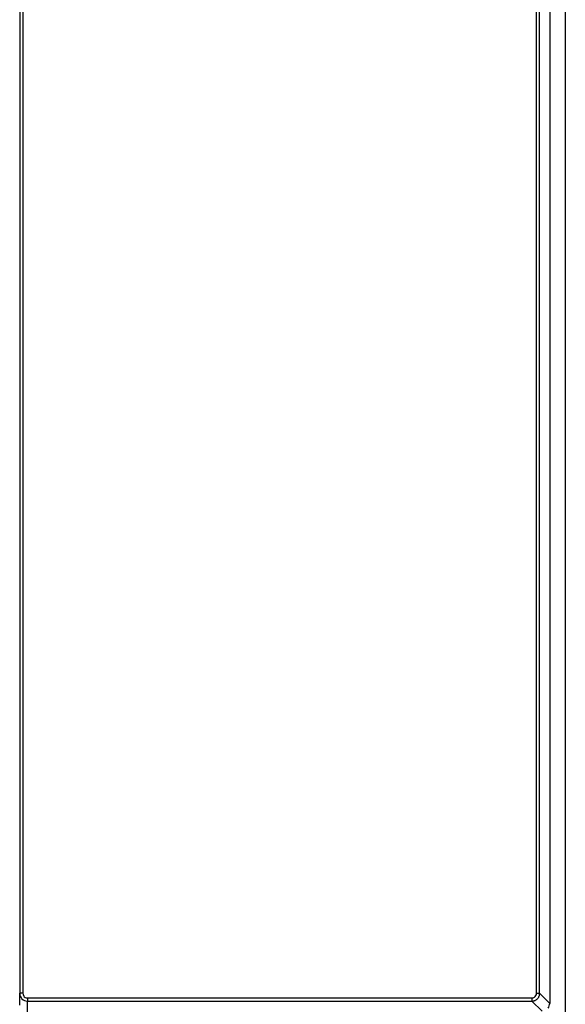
# Model space of a CAD drawing. Header units: inches. Extents: x -22 to 93, y 13 to 209.
# Tile 5 of 10: x -22 to 13, y 52 to 115. Entities that reach past the tile are written whole.
import ezdxf

# ---------------------------------------------------------------- set-up
doc = ezdxf.new("R2010")
doc.units = ezdxf.units.IN
doc.header["$MEASUREMENT"] = 0

# ---------------------------------------------------------------- blocks, each defined once
blk = doc.blocks.new('block 291')
at = {"color": 7, "lineweight": 25}
blk.add_open_spline([(-21.908, 52.347), (-21.908, 52.288), (-21.895, 52.23), (-21.852, 52.17), (-21.83, 52.141), (-21.8, 52.111), (-21.759, 52.087), (-21.718, 52.063), (-21.668, 52.046), (-21.609, 52.046)], degree=3, knots=[0, 0, 0, 0, 1, 1, 1, 2, 2, 2, 3, 3, 3, 3], dxfattribs=at)
blk = doc.blocks.new('block 292')
at = {"color": 7, "lineweight": 25}
blk.add_lwpolyline([(-21.609, 52.046), (-21.609, 51.847)], dxfattribs=at)
blk = doc.blocks.new('block 293')
at = {"color": 7, "lineweight": 25}
blk.add_open_spline([(-22.109, 52.347), (-22.109, 52.216), (-22.055, 52.086), (-21.962, 51.993), (-21.87, 51.901), (-21.739, 51.847), (-21.609, 51.847)], degree=3, knots=[0, 0, 0, 0, 1, 1, 1, 2, 2, 2, 2], dxfattribs=at)
blk = doc.blocks.new('block 294')
at = {"color": 7, "lineweight": 25}
blk.add_lwpolyline([(-21.908, 52.347), (-22.109, 52.347)], dxfattribs=at)
blk = doc.blocks.new('block 295')
at = {"color": 7, "lineweight": 25}
blk.add_open_spline([(10.747, 52.046), (10.806, 52.046), (10.863, 52.06), (10.923, 52.103), (10.953, 52.125), (10.983, 52.155), (11.006, 52.196), (11.03, 52.236), (11.047, 52.287), (11.047, 52.346)], degree=3, knots=[0, 0, 0, 0, 1, 1, 1, 2, 2, 2, 3, 3, 3, 3], dxfattribs=at)
blk = doc.blocks.new('block 296')
at = {"color": 7, "lineweight": 25}
blk.add_lwpolyline([(11.047, 52.346), (11.246, 52.346)], dxfattribs=at)
blk = doc.blocks.new('block 297')
at = {"color": 7, "lineweight": 25}
blk.add_open_spline([(10.747, 51.847), (10.771, 51.848), (10.795, 51.849), (10.818, 51.852), (10.842, 51.855), (10.865, 51.86), (10.888, 51.867), (10.91, 51.874), (10.933, 51.882), (10.954, 51.892), (10.976, 51.902), (10.997, 51.913), (11.017, 51.926), (11.037, 51.939), (11.056, 51.953), (11.074, 51.969), (11.092, 51.984), (11.109, 52.001), (11.124, 52.019), (11.14, 52.037), (11.154, 52.056), (11.167, 52.076), (11.18, 52.096), (11.191, 52.117), (11.201, 52.139), (11.211, 52.16), (11.219, 52.183), (11.226, 52.205), (11.233, 52.228), (11.238, 52.251), (11.241, 52.275), (11.244, 52.299), (11.245, 52.322), (11.246, 52.346)], degree=3, knots=[0, 0, 0, 0, 1, 1, 1, 2, 2, 2, 3, 3, 3, 4, 4, 4, 5, 5, 5, 6, 6, 6, 7, 7, 7, 8, 8, 8, 9, 9, 9, 10, 10, 10, 11, 11, 11, 11], dxfattribs=at)
blk = doc.blocks.new('block 298')
at = {"color": 7, "lineweight": 25}
blk.add_lwpolyline([(10.747, 52.046), (10.747, 51.847)], dxfattribs=at)
blk = doc.blocks.new('block 299')
at = {"color": 7, "lineweight": 25}
blk.add_lwpolyline([(11.047, 52.346), (11.047, 208.571)], dxfattribs=at)
blk = doc.blocks.new('block 300')
at = {"color": 7, "lineweight": 25}
blk.add_lwpolyline([(11.246, 52.346), (11.246, 208.571)], dxfattribs=at)
blk = doc.blocks.new('block 304')
at = {"color": 7, "lineweight": 25}
blk.add_lwpolyline([(-21.908, 192.07), (-21.908, 52.347)], dxfattribs=at)
blk = doc.blocks.new('block 305')
at = {"color": 7, "lineweight": 25}
blk.add_lwpolyline([(-22.109, 192.07), (-22.109, 52.347)], dxfattribs=at)
blk = doc.blocks.new('block 307')
at = {"color": 7, "lineweight": 25}
blk.add_lwpolyline([(-21.609, 52.046), (10.747, 52.046)], dxfattribs=at)
blk = doc.blocks.new('block 308')
at = {"color": 7, "lineweight": 25}
blk.add_lwpolyline([(-21.609, 51.847), (10.747, 51.847)], dxfattribs=at)
blk = doc.blocks.new('block 323')
at = {"color": 7, "lineweight": 25}
blk.add_open_spline([(11.784, 51.391), (11.854, 51.479), (11.891, 51.588), (11.891, 51.701)], degree=3, dxfattribs=at)
blk = doc.blocks.new('block 325')
at = {"color": 7, "lineweight": 25}
blk.add_lwpolyline([(11.402, 51.192), (10.747, 51.847)], dxfattribs=at)
blk = doc.blocks.new('block 326')
at = {"color": 7, "lineweight": 25}
blk.add_lwpolyline([(11.891, 51.701), (11.246, 52.346)], dxfattribs=at)
blk = doc.blocks.new('block 331')
at = {"color": 7, "lineweight": 25}
blk.add_lwpolyline([(-22.109, 51.58), (-22.109, 52.347)], dxfattribs=at)
blk = doc.blocks.new('block 332')
at = {"color": 7, "lineweight": 25}
blk.add_lwpolyline([(-21.609, 51.08), (-21.609, 51.847)], dxfattribs=at)
blk = doc.blocks.new('block 334')
at = {"color": 7, "lineweight": 25}
blk.add_lwpolyline([(11.891, 208.571), (11.891, 51.701)], dxfattribs=at)
blk = doc.blocks.new('block 1013')
at = {"color": 7, "lineweight": 25}
blk.add_lwpolyline([(12.892, 116.07), (12.892, 48.07)], dxfattribs=at)

msp = doc.modelspace()

# ---------------------------------------------------------------- block references
for name in ['block 299', 'block 300', 'block 334', 'block 305', 'block 304', 'block 1013', 'block 293', 'block 294', 'block 331', 'block 291', 'block 292', 'block 307', 'block 308', 'block 332', 'block 295', 'block 297', 'block 298', 'block 325', 'block 296', 'block 326', 'block 323']:
    msp.add_blockref(name, (0, 0))

doc.saveas('drawing.dxf')
